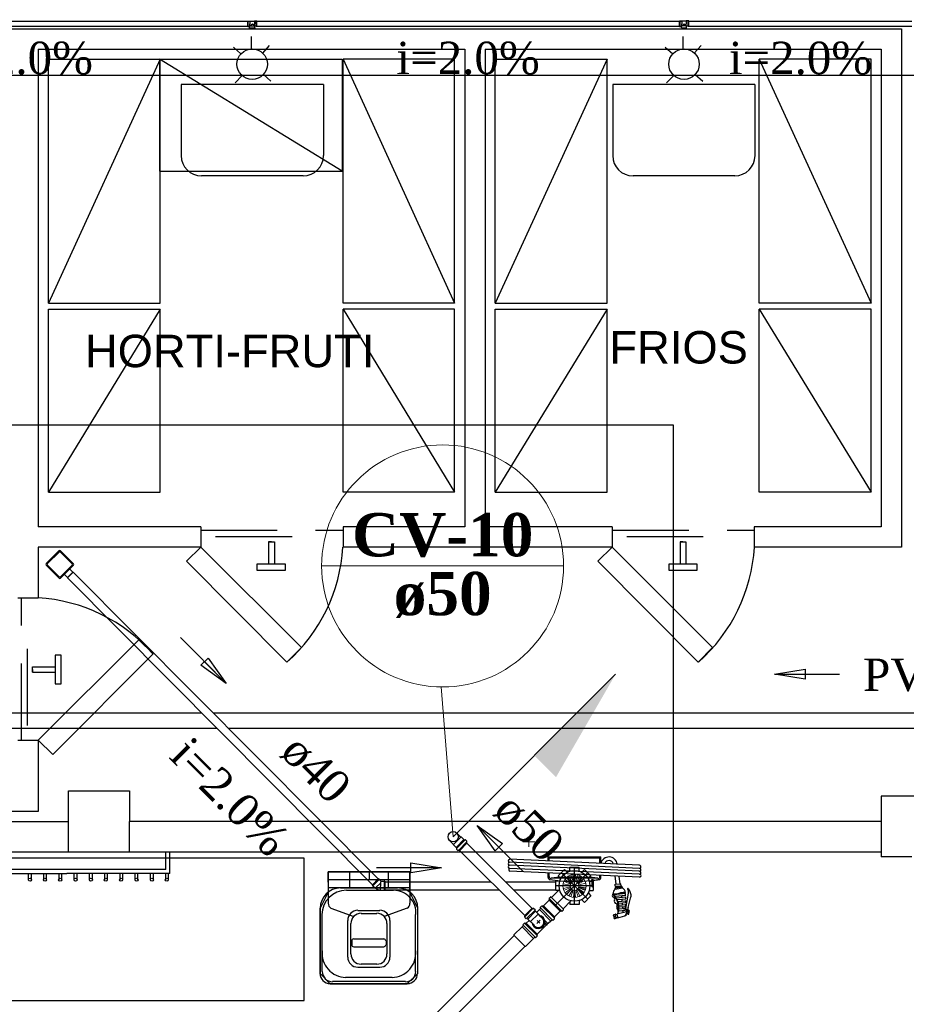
# Model space of a CAD drawing. Header units: millimetres. Extents: x 335 to 739279, y -1 to 84.
# Tile 13 of 244: x 358.83 to 364.62, y 21.18 to 27.61. Entities that reach past the tile are written whole.
import ezdxf

# ---------------------------------------------------------------- set-up
doc = ezdxf.new("R2010")
doc.units = ezdxf.units.MM
doc.header["$MEASUREMENT"] = 0
doc.linetypes.add('DASHDOT', pattern=[25.4, 12.7, -6.35, 0, -6.35])
doc.linetypes.add('Dashed', pattern=[0.75, 0.5, -0.25])
for name, color, linetype, lineweight in [('CV-Colunas', 7, 'Continuous', 20), ('CV-Indicação coluna', 5, 'Continuous', 20), ('CV-Sentido tubo', 7, 'Continuous', 20), ('CV-Seção tubo', 1, 'Continuous', 30), ('CV-Textos coluna', 7, 'Continuous', 20), ('CV-Textos tubo', 7, 'Continuous', 20), ('Nível 1', 7, 'Continuous', 5), ('Simbolos', 1, 'Continuous', 30), ('SIMBOLOS INT', 8, 'Continuous', 5), ('Simbolos_int', 1, 'Continuous', 30), ('TQ-Sentido tubo', 7, 'Continuous', 20), ('TQ-Seção tubo', 1, 'Continuous', 30), ('TQ-Textos tubo', 7, 'Continuous', 20)]:
    doc.layers.add(name, color=color, linetype=linetype, lineweight=lineweight)
doc.styles.add('Arial', font='arial.ttf')
doc.styles.add('TimesNewRoman', font='times.ttf')
doc.styles.add('TimesNewRomanN', font='timesbd.ttf')
doc.dimstyles.get("Standard").update_dxf_attribs({"dimtxt": 0.18, "dimasz": 0.18, "dimexe": 0.18, "dimexo": 0.0625, "dimgap": 0.09, "dimtad": 0, "dimtih": 1, "dimtoh": 1, "dimdec": 4, "dimzin": 0, "dimdsep": 46, "dimtxsty": 'Standard', "dimcen": 0.09, "dimadec": 0, "dimazin": 0, "dimtfac": 1, "dimtdec": 4, "dimtofl": 0, "dimtmove": 0, "dimatfit": 3, "dimfxl": 0, "dimtolj": 1, "dimtzin": 0, "dimarcsym": 0})

msp = doc.modelspace()

# ---------------------------------------------------------------- hatches: boundary and pattern name
at = {"linetype": 'Continuous'}
msp.add_hatch(color=8, dxfattribs=at).paths.add_polyline_path([(362.7938, 21.8159), (362.7698, 21.8209), (362.7698, 21.8209), (362.7938, 21.8159), (362.7938, 21.8159)])
at = {"layer": 'CV-Colunas', "linetype": 'Continuous'}
msp.add_hatch(color=256, dxfattribs=at).paths.add_polyline_path([(362.1937, 22.8087), (362.3351, 22.6673), (362.7241, 23.3391), (362.1937, 22.8087)])

# ---------------------------------------------------------------- linework, layer by layer
at = {"color": 7}
for p, q in [((352.8038, 27.5519), (364.5908, 27.5519)), ((364.5908, 27.5519), (364.5908, 24.1689)), ((360.3458, 27.4199), (360.3458, 27.5009)), ((360.4618, 27.4429), (360.4178, 27.3929)), ((363.1658, 27.4199), (363.1658, 27.5009)), ((363.2828, 27.4429), (363.2378, 27.3929)), ((358.9538, 27.4189), (361.7398, 27.4189)), ((358.9538, 27.4189), (358.9538, 24.3009)), ((360.2288, 27.4319), (360.2768, 27.3879)), ((361.7398, 27.4189), (361.7398, 24.3009)), ((361.8728, 27.4189), (364.4578, 27.4189)), ((361.8728, 27.4189), (361.8728, 24.3009)), ((363.0488, 27.4319), (363.0968, 27.3879)), ((364.4578, 27.4189), (364.4578, 24.3009)), ((360.4238, 27.2539), (360.4728, 27.2089)), ((363.2428, 27.2539), (363.2938, 27.2089)), ((360.2848, 27.2459), (360.2388, 27.1979)), ((363.1038, 27.2459), (363.0568, 27.1979)), ((360.0148, 24.3009), (358.9538, 24.3009)), ((360.0148, 24.3009), (360.0148, 24.1689)), ((361.7398, 24.3009), (360.9438, 24.3009)), ((360.9438, 24.3009), (360.9438, 24.1689)), ((362.7018, 24.3009), (361.8728, 24.3009)), ((362.7018, 24.3009), (362.7018, 24.1689)), ((364.4578, 24.3009), (363.6298, 24.3009)), ((363.6298, 24.3009), (363.6298, 24.1689)), ((360.0148, 24.1689), (358.9538, 24.1689)), ((358.9538, 24.1689), (358.9538, 23.8369)), ((360.4568, 24.2039), (360.4568, 24.0569)), ((360.4768, 24.2039), (360.4568, 24.2039)), ((360.4568, 24.2039), (360.4968, 24.2039)), ((360.4968, 24.2039), (360.4968, 24.0569)), ((362.7018, 24.1689), (360.9438, 24.1689)), ((363.1448, 24.2039), (363.1448, 24.0569)), ((363.1628, 24.2039), (363.1448, 24.2039)), ((363.1448, 24.2039), (363.1828, 24.2039)), ((363.1828, 24.2039), (363.1828, 24.0569)), ((364.5908, 24.1689), (363.6298, 24.1689)), ((358.8208, 23.8369), (358.9538, 23.8369)), ((358.9168, 23.3879), (359.0648, 23.3879)), ((358.9168, 23.3519), (358.9168, 23.3879)), ((358.9168, 23.3699), (358.9168, 23.3519)), ((358.9168, 23.3519), (359.0648, 23.3519)), ((358.8208, 22.9079), (358.9538, 22.9079)), ((358.9538, 22.9079), (358.9538, 22.4439)), ((359.1518, 22.1789), (359.1518, 22.5769)), ((359.1518, 22.5769), (359.5498, 22.5769)), ((359.5498, 22.5769), (359.5498, 22.3779)), ((364.8558, 22.5439), (364.4578, 22.5439)), ((364.4578, 22.5439), (364.4578, 22.3779)), ((358.9538, 22.4439), (352.8038, 22.4439)), ((352.7388, 22.3779), (359.1518, 22.3779)), ((364.4578, 22.3779), (359.5498, 22.3779)), ((359.5498, 22.1789), (359.5498, 22.3779)), ((364.4578, 22.3779), (364.4578, 22.1459)), ((354.6988, 22.1789), (364.4578, 22.1789)), ((359.7868, 22.0639), (359.7868, 22.1789)), ((359.8128, 22.0379), (359.8128, 22.1789)), ((364.6588, 22.1459), (364.4578, 22.1459)), ((359.7868, 22.0639), (358.5138, 22.0639)), ((360.8468, 22.0499), (361.3798, 22.0499)), ((360.8468, 21.9819), (360.8468, 22.0499)), ((360.8468, 22.0499), (360.9868, 22.0499)), ((360.9868, 22.0499), (360.9868, 21.9439)), ((361.1138, 22.0499), (361.1138, 21.9959)), ((361.3798, 22.0499), (361.2398, 22.0499)), ((361.2398, 22.0499), (361.2398, 21.9439)), ((361.3798, 22.0499), (361.3798, 21.9159)), ((361.3798, 22.0499), (361.3798, 21.8909)), ((358.4868, 22.0379), (359.1408, 22.0379)), ((358.8888, 22.0379), (358.8888, 21.9979)), ((358.9098, 21.9979), (358.9098, 22.0379)), ((358.9888, 22.0379), (358.9888, 21.9979)), ((359.0078, 21.9979), (359.0078, 22.0379)), ((359.0878, 22.0379), (359.0878, 21.9979)), ((359.1078, 21.9979), (359.1078, 22.0379)), ((359.8128, 22.0379), (359.1408, 22.0379)), ((359.1868, 22.0379), (359.1868, 21.9979)), ((359.2068, 21.9979), (359.2068, 22.0379)), ((359.2868, 22.0379), (359.2868, 21.9979)), ((359.3078, 21.9979), (359.3078, 22.0379)), ((359.3868, 22.0379), (359.3868, 21.9979)), ((359.4058, 21.9979), (359.4058, 22.0379)), ((359.4858, 22.0379), (359.4858, 21.9979)), ((359.5058, 21.9979), (359.5058, 22.0379)), ((359.5848, 22.0379), (359.5848, 21.9979)), ((359.6048, 21.9979), (359.6048, 22.0379)), ((359.6848, 22.0379), (359.6848, 21.9979)), ((359.7058, 21.9979), (359.7058, 22.0379)), ((359.7848, 22.0379), (359.7848, 21.9979)), ((359.8038, 21.9979), (359.8038, 22.0379)), ((361.3798, 21.9959), (360.8468, 21.9959)), ((360.8468, 21.9819), (360.8468, 21.9159)), ((361.3798, 21.9439), (360.8468, 21.9439)), ((360.8468, 21.9159), (360.8468, 21.8439)), ((360.9278, 21.9439), (361.2998, 21.9439)), ((360.9658, 21.9289), (361.2728, 21.9289)), ((361.3798, 21.8909), (361.3798, 21.8439)), ((360.7948, 21.3859), (360.7948, 21.8109)), ((360.8638, 21.8119), (361.0138, 21.7579)), ((361.0408, 21.7959), (361.1838, 21.7959)), ((361.3628, 21.8119), (361.2128, 21.7579)), ((361.4318, 21.3859), (361.4318, 21.8109)), ((360.8068, 21.3979), (360.8068, 21.7699)), ((360.9748, 21.4929), (360.9748, 21.7319)), ((361.0618, 21.7779), (361.1648, 21.7779)), ((361.2518, 21.4929), (361.2518, 21.7319)), ((361.4168, 21.3979), (361.4168, 21.7699)), ((360.9948, 21.5129), (360.9948, 21.7119)), ((361.2318, 21.5129), (361.2318, 21.7119)), ((361.0018, 21.5979), (361.0018, 21.5729)), ((361.2098, 21.6099), (361.0138, 21.6099)), ((361.2248, 21.5979), (361.2248, 21.5729)), ((361.2098, 21.5579), (361.0138, 21.5579)), ((361.1138, 21.4249), (361.0408, 21.4249)), ((361.1138, 21.4459), (361.0618, 21.4459)), ((361.1648, 21.4459), (361.1138, 21.4459)), ((361.1838, 21.4249), (361.1138, 21.4249)), ((361.1138, 21.3599), (360.9608, 21.3599)), ((361.2638, 21.3599), (361.1138, 21.3599)), ((361.1138, 21.3189), (360.8598, 21.3189)), ((361.1138, 21.3339), (360.8748, 21.3339)), ((361.3528, 21.3339), (361.1138, 21.3339)), ((361.3638, 21.3189), (361.1138, 21.3189))]:
    msp.add_line(p, q, dxfattribs=at)
at = {"color": 7, "linetype": 'Continuous'}
for p, q in [((360.8158, 27.1879), (359.8878, 27.1879)), ((359.8878, 27.1879), (359.8878, 26.7239)), ((360.8158, 27.1879), (360.8158, 26.7239)), ((363.6338, 27.1879), (362.7058, 27.1879)), ((362.7058, 27.1879), (362.7058, 26.7239)), ((363.6338, 27.1879), (363.6338, 26.7239)), ((360.6838, 26.5909), (360.0198, 26.5909)), ((363.5018, 26.5909), (362.8378, 26.5909))]:
    msp.add_line(p, q, dxfattribs=at)
at = {"color": 7, "linetype": 'Dashed'}
for p, q in [((360.0148, 24.2789), (360.9438, 24.2789)), ((360.1108, 24.2369), (360.8478, 24.2369)), ((362.7018, 24.2789), (363.6298, 24.2789)), ((362.7968, 24.2369), (363.5338, 24.2369)), ((358.8438, 22.9079), (358.8438, 23.8369)), ((358.8838, 23.0049), (358.8838, 23.7419))]:
    msp.add_line(p, q, dxfattribs=at)
at = {"color": 8}
for p, q in [((362.8798, 22.0919), (362.0318, 22.1309)), ((362.8798, 22.0719), (362.0318, 22.1119)), ((362.2828, 22.1189), (362.2828, 22.1469)), ((362.2828, 22.1469), (362.6268, 22.1469)), ((362.2908, 22.1189), (362.2908, 22.1399)), ((362.2908, 22.1399), (362.6208, 22.1399)), ((362.6208, 22.1029), (362.6208, 22.1399)), ((362.6268, 22.1029), (362.6268, 22.1469)), ((362.8798, 22.0539), (362.0318, 22.0919)), ((362.8798, 22.0339), (362.0318, 22.0719)), ((362.8798, 22.0139), (362.0318, 22.0539)), ((362.2828, 22.0119), (362.2828, 22.0399)), ((362.2908, 22.0189), (362.2908, 22.0399)), ((362.6088, 22.0069), (362.3028, 22.0069)), ((362.6088, 22.0069), (362.3028, 22.0069)), ((362.5688, 21.9999), (362.5778, 21.9999)), ((362.5688, 21.9919), (362.5688, 21.9999)), ((362.5708, 21.9639), (362.5708, 21.9999)), ((362.5768, 21.9639), (362.5768, 21.9999)), ((362.6208, 22.0189), (362.6208, 22.0269)), ((362.6268, 22.0119), (362.6268, 22.0269)), ((362.7268, 21.9689), (362.7208, 22.0219)), ((362.7538, 21.9709), (362.7468, 22.0189)), ((362.7208, 21.9689), (362.7578, 21.9709)), ((362.7218, 21.9559), (362.7208, 21.9689)), ((362.7208, 21.9439), (362.7688, 21.9509)), ((362.7218, 21.9369), (362.7208, 21.9439)), ((362.7218, 21.9559), (362.7598, 21.9559)), ((362.7218, 21.9369), (362.7688, 21.9439)), ((362.7258, 21.9489), (362.7618, 21.9549)), ((362.7258, 21.9479), (362.7638, 21.9529)), ((362.7258, 21.9479), (362.7618, 21.9529)), ((362.7258, 21.9439), (362.7638, 21.9509)), ((362.7258, 21.9449), (362.7638, 21.9509)), ((362.7258, 21.9439), (362.7258, 21.9489)), ((362.7368, 21.9389), (362.7338, 21.9449)), ((362.7538, 21.9429), (362.7528, 21.9479)), ((362.7598, 21.9559), (362.7578, 21.9709)), ((362.7638, 21.9489), (362.7618, 21.9549)), ((362.7688, 21.9439), (362.7688, 21.9509)), ((362.7108, 21.9009), (362.7888, 21.9109)), ((362.7218, 21.8909), (362.7898, 21.8969)), ((362.7288, 21.8799), (362.7898, 21.8849)), ((362.7368, 21.8679), (362.7918, 21.8729)), ((362.7418, 21.8549), (362.7918, 21.8599)), ((362.7638, 21.9069), (362.7638, 21.9109)), ((362.7648, 21.8839), (362.7638, 21.8949)), ((362.7678, 21.8589), (362.7678, 21.8709)), ((362.7918, 21.8089), (362.8078, 21.9109)), ((362.8058, 21.8159), (362.8238, 21.8849)), ((362.7418, 21.7779), (362.7888, 21.7889)), ((362.7448, 21.8439), (362.7918, 21.8479)), ((362.7468, 21.8319), (362.7898, 21.8359)), ((362.7468, 21.8069), (362.7888, 21.8109)), ((362.7468, 21.7949), (362.7858, 21.7989)), ((362.7488, 21.8199), (362.7898, 21.8229)), ((362.7698, 21.8329), (362.7688, 21.8469)), ((362.7728, 21.8089), (362.7698, 21.8209)), ((362.7938, 21.8159), (362.7698, 21.8209)), ((362.7938, 21.8159), (362.7698, 21.8209)), ((362.7778, 21.7989), (362.7738, 21.7959)), ((362.7738, 21.7849), (362.7738, 21.7989)), ((362.7938, 21.8039), (362.7858, 21.8009)), ((362.8098, 21.7959), (362.8058, 21.7739)), ((362.8078, 21.7909), (362.8118, 21.7889)), ((362.8078, 21.7889), (362.8118, 21.7889)), ((362.8078, 21.7879), (362.8118, 21.7879)), ((362.8078, 21.7879), (362.8118, 21.7879)), ((362.8098, 21.7959), (362.8128, 21.7959)), ((362.8098, 21.7959), (362.8128, 21.7949)), ((362.8098, 21.7949), (362.8128, 21.7949)), ((362.8098, 21.7949), (362.8128, 21.7929)), ((362.8098, 21.7929), (362.8118, 21.7929)), ((362.8098, 21.7909), (362.8118, 21.7909)), ((362.7098, 21.7649), (362.7148, 21.7479)), ((362.7128, 21.7699), (362.7218, 21.7729)), ((362.7208, 21.7439), (362.7288, 21.7459)), ((362.7218, 21.7689), (362.7328, 21.7699)), ((362.7258, 21.7689), (362.7218, 21.7689)), ((362.7258, 21.7519), (362.7378, 21.7529)), ((362.7258, 21.7519), (362.7308, 21.7519)), ((362.7328, 21.7699), (362.7378, 21.7519)), ((362.7388, 21.7489), (362.7838, 21.7619)), ((362.8058, 21.7829), (362.8098, 21.7809)), ((362.8058, 21.7809), (362.8098, 21.7809)), ((362.8058, 21.7799), (362.8098, 21.7799)), ((362.8058, 21.7799), (362.8098, 21.7779)), ((362.8058, 21.7779), (362.8098, 21.7779)), ((362.8058, 21.7779), (362.8098, 21.7759)), ((362.8058, 21.7759), (362.8098, 21.7739)), ((362.8058, 21.7739), (362.8098, 21.7739)), ((362.8078, 21.7849), (362.8118, 21.7849)), ((362.8078, 21.7849), (362.8098, 21.7839)), ((362.8078, 21.7839), (362.8098, 21.7839)), ((362.8078, 21.7829), (362.8098, 21.7829))]:
    msp.add_line(p, q, dxfattribs=at)
at = {"color": 3}
for points in [[(365.3852, 27.2475), (348.9989, 27.2475), (348.9989, 31.3252), (365.3852, 31.3252)], [(363.1002, 19.094), (349.3046, 19.094), (349.3046, 24.9658), (363.1002, 24.9658)]]:
    msp.add_lwpolyline(points, close=True, dxfattribs=at)
at = {"color": 7}
for points in [[(359.7498, 27.3529), (359.0208, 25.7609), (359.7498, 25.7609), (359.7498, 27.3529)], [(359.0208, 25.7609), (359.0208, 27.3529), (360.9388, 27.3529)], [(360.9388, 27.3529), (360.9388, 26.6229), (359.7448, 27.3529), (359.7448, 26.6229), (360.9388, 26.6229)], [(361.6718, 25.7609), (361.6718, 27.3529), (360.9438, 27.3529), (361.6718, 25.7609), (360.9438, 25.7609), (360.9438, 27.3529)], [(361.9378, 25.7609), (361.9378, 27.3529), (362.6688, 27.3529), (361.9378, 25.7609), (362.6688, 25.7609), (362.6688, 27.3529)], [(364.3928, 25.7609), (364.3928, 27.3529), (363.6618, 27.3529), (364.3928, 25.7609), (363.6618, 25.7609), (363.6618, 27.3529)], [(359.0208, 24.5269), (359.0208, 25.7209), (359.7498, 25.7209), (359.0208, 24.5269), (359.7498, 24.5269), (359.7498, 25.7209)], [(361.6718, 24.5269), (361.6718, 25.7209), (360.9438, 25.7209), (361.6718, 24.5269), (360.9438, 24.5269), (360.9438, 25.7209)], [(361.9378, 24.5269), (361.9378, 25.7209), (362.6688, 25.7209), (361.9378, 24.5269), (362.6688, 24.5269), (362.6688, 25.7209)], [(364.3928, 24.5269), (364.3928, 25.7209), (363.6618, 25.7209), (364.3928, 24.5269), (363.6618, 24.5269), (363.6618, 25.7209)], [(358.0368, 22.1389), (358.0368, 21.2099), (360.6908, 21.2099), (360.6908, 22.1389), (358.0368, 22.1389)], [(360.8468, 22.0499), (360.8468, 21.9159), (360.7948, 21.8109), (360.7948, 21.8109), (360.7948, 21.3859), (360.8598, 21.3189), (360.8598, 21.3189), (361.3638, 21.3189), (361.4318, 21.3859), (361.4318, 21.3859), (361.4318, 21.8109), (361.3798, 21.9159), (361.3798, 21.9159), (361.3798, 22.0499), (360.8468, 22.0499)]]:
    msp.add_lwpolyline(points, dxfattribs=at)
for points in [[(360.0148, 24.1689), (360.6718, 23.5129), (360.5768, 23.4169), (359.9208, 24.0759), (360.0148, 24.1689)], [(362.7018, 24.1689), (363.3578, 23.5129), (363.2638, 23.4169), (362.6088, 24.0759), (362.7018, 24.1689)], [(360.3818, 24.0569), (360.3818, 24.0179), (360.5678, 24.0179), (360.5678, 24.0569), (360.3818, 24.0569)], [(363.0708, 24.0569), (363.0708, 24.0179), (363.2558, 24.0179), (363.2558, 24.0569), (363.0708, 24.0569)], [(358.9538, 22.9079), (359.6098, 23.5639), (359.7038, 23.4709), (359.0478, 22.8139), (358.9538, 22.9079)], [(359.0648, 23.2769), (359.1028, 23.2769), (359.1028, 23.4629), (359.0648, 23.4629), (359.0648, 23.2769)]]:
    msp.add_lwpolyline(points, close=True, dxfattribs=at)
for centre, radius in [((360.3508, 27.3209), 0.0995), ((363.1708, 27.3209), 0.0995), ((358.8998, 21.9979), 0.00994), ((358.9968, 21.9979), 0.00994), ((359.0968, 21.9979), 0.00994), ((359.1978, 21.9979), 0.00994), ((359.2978, 21.9979), 0.00994), ((359.3948, 21.9979), 0.00994), ((359.4948, 21.9979), 0.00994), ((359.5958, 21.9979), 0.00994), ((359.6958, 21.9979), 0.00994), ((359.7928, 21.9979), 0.00994)]:
    msp.add_circle(centre, radius, dxfattribs=at)
at = {"color": 7, "linetype": 'Continuous'}
for centre, radius, start, end in [((360.0198, 26.7239), 0.1327, 180, 270), ((360.6838, 26.7239), 0.1327, 270, 0), ((362.8378, 26.7239), 0.1327, 180, 270), ((363.5018, 26.7239), 0.1327, 270, 0), ((359.8548, 24.2349), 1.0909, 311.514, 356.514), ((362.5418, 24.2349), 1.0909, 311.514, 356.514), ((358.8858, 22.7489), 1.0909, 41.5137, 86.5137)]:
    msp.add_arc(centre, radius, start, end, dxfattribs=at)
at = {"color": 8}
for centre, radius, start, end in [((362.0218, 22.1149), 0.00265, 27.6512, 90), ((362.0328, 22.1199), 0.00996, 104.643, 257.411), ((362.0328, 22.1019), 0.00996, 104.643, 257.411), ((362.6808, 22.0919), 0.0541, 6.4029, 168.385), ((362.6808, 22.0939), 0.029, 12.7404, 162.048), ((362.0328, 22.0819), 0.00996, 104.643, 257.411), ((362.0358, 22.0619), 0.00996, 104.643, 257.411), ((362.8798, 22.0819), 0.0097, 267.554, 94.5006), ((362.8798, 22.0619), 0.0097, 267.554, 94.5006), ((362.8798, 22.0429), 0.0097, 267.554, 94.5006), ((362.2968, 22.0119), 0.0133, 180, 265.596), ((362.3028, 22.0189), 0.0133, 180, 270), ((362.4558, 23.0649), 1.0779, 261.451, 276.11), ((362.4558, 20.1169), 1.8977, 85.3886, 94.6114), ((362.4558, 20.1169), 1.8977, 85.3886, 94.6114), ((362.4558, 23.0649), 1.0779, 276.499, 278.549), ((362.6088, 22.0189), 0.0133, 270, 0.00002), ((362.6148, 22.0119), 0.0133, 274.404, 0.00002), ((362.8808, 22.0239), 0.0097, 267.554, 94.5006), ((362.5738, 21.9589), 0.00668, 111.332, 68.6681), ((362.7418, 21.9079), 0.0348, 125.311, 185.786), ((362.7468, 21.9109), 0.0409, 3.39014, 56.3968), ((362.7738, 21.9159), 0.0349, 352.001, 36.6971), ((362.8048, 21.9369), 0.00264, 37.4573, 189.438), ((362.7528, 21.8909), 0.0723, 354.796, 40.3751), ((362.7148, 21.8949), 0.0129, 129.626, 243.114), ((362.6108, 21.8109), 0.1324, 345.195, 44.8054), ((362.7228, 22.0029), 0.0979, 259.602, 279.178), ((362.6308, 21.8159), 0.1155, 340.261, 49.7387), ((362.7258, 22.0019), 0.0979, 259.602, 279.178), ((362.7058, 21.8709), 0.0123, 327.791, 73.1938), ((362.7308, 21.8569), 0.0161, 151.435, 255.543), ((362.7738, 21.8119), 0.1007, 96.4216, 110.118), ((362.7738, 21.8089), 0.1007, 96.4216, 110.118), ((362.7808, 21.8369), 0.0766, 85.771, 104.371), ((362.7808, 21.8359), 0.0766, 86.0302, 104.371), ((362.4468, 21.8589), 0.3445, 6.53816, 8.56401), ((362.4468, 21.8589), 0.3445, 2.48819, 4.51373), ((362.4468, 21.8589), 0.3445, 358.424, 0.459), ((362.7218, 21.8309), 0.0128, 332.671, 70.7488), ((362.7498, 21.8149), 0.0189, 152.244, 228.535), ((362.6938, 21.7829), 0.048, 354.126, 22.2332), ((362.4468, 21.8589), 0.3445, 350.165, 352.253), ((362.7898, 21.7829), 0.00738, 333.533, 103.698), ((362.4468, 21.8589), 0.3445, 354.323, 356.379), ((362.8008, 21.8069), 0.00764, 170.923, 224.419), ((362.7778, 21.7849), 0.0231, 350.454, 44.4191), ((362.8168, 21.8089), 0.0138, 147.813, 198.104), ((362.7778, 21.7909), 0.0303, 340.731, 28.0294), ((362.8928, 21.7689), 0.0843, 160.829, 177.121), ((362.7548, 21.7959), 0.0591, 337.307, 0.6432), ((362.8118, 21.7949), 0.00218, 30.5813, 145.776), ((362.7128, 21.7649), 0.00459, 105, 195), ((362.7178, 21.7479), 0.00459, 195, 285), ((362.7488, 21.7649), 0.0276, 165.106, 224.894), ((362.7488, 21.7649), 0.0276, 165.106, 175.594), ((362.7178, 21.7649), 0.00923, 31.7048, 66.6693), ((362.7178, 21.7649), 0.00923, 31.7049, 66.6693), ((362.7488, 21.7649), 0.0276, 214.406, 224.894), ((362.7218, 21.7519), 0.00923, 323.331, 358.295), ((362.7218, 21.7519), 0.00923, 323.331, 358.295), ((362.7168, 21.7989), 0.0323, 299.326, 319.216), ((362.7388, 21.7519), 0.00183, 195, 285), ((362.7808, 21.7699), 0.00917, 285, 343.575), ((362.7898, 21.7649), 0.00141, 176.985, 337.759), ((362.8558, 21.7369), 0.0723, 140.066, 157.173), ((362.8288, 21.7569), 0.0407, 142.953, 163.575), ((362.8378, 21.7409), 0.0519, 128.65, 153.06), ((362.8078, 21.7739), 0.00199, 200.067, 336.29)]:
    msp.add_arc(centre, radius, start, end, dxfattribs=at)
at = {"color": 7}
for centre, radius, start, end in [((360.9278, 21.8109), 0.1327, 90, 180), ((360.9658, 21.7699), 0.1592, 90, 180), ((361.2718, 21.7809), 0.1484, 355.8, 89.2213), ((361.2998, 21.8109), 0.1327, 0, 90), ((360.8868, 21.8439), 0.0398, 180, 234.683), ((361.0408, 21.7319), 0.0663, 90, 180), ((361.1838, 21.7319), 0.0663, 0, 90), ((361.3408, 21.8439), 0.0398, 305.317, 0), ((361.0618, 21.7119), 0.0663, 90, 180), ((361.1648, 21.7119), 0.0663, 0, 90), ((361.0138, 21.5979), 0.0133, 90, 180), ((361.2098, 21.5979), 0.0133, 0, 90), ((360.9648, 21.5179), 0.1575, 174.524, 268.961), ((361.0138, 21.5729), 0.0133, 180, 270), ((361.2098, 21.5729), 0.0133, 270, 0), ((361.2618, 21.5179), 0.1575, 271.039, 5.47552), ((361.0408, 21.4929), 0.0663, 180, 270), ((361.0618, 21.5129), 0.0663, 180, 270), ((361.1648, 21.5129), 0.0663, 270, 0), ((361.1838, 21.4929), 0.0663, 270, 0), ((360.8598, 21.3859), 0.0663, 180, 270), ((360.8748, 21.3979), 0.0663, 180, 270), ((361.3528, 21.3979), 0.0663, 270, 0), ((361.3638, 21.3859), 0.0663, 270, 0)]:
    msp.add_arc(centre, radius, start, end, dxfattribs=at)
at = {"layer": 'CV-Colunas', "linetype": 'Continuous'}
msp.add_line((361.6634, 22.2784), (362.7241, 23.3391), dxfattribs=at)
at = {"layer": 'CV-Indicação coluna'}
for p, q in [((360.8044, 24.0456), (362.3844, 24.0456)), ((361.6634, 22.2784), (361.5855, 23.2556))]:
    msp.add_line(p, q, dxfattribs=at)
msp.add_circle((361.5944, 24.0456), 0.79, dxfattribs=at)
at = {"layer": 'CV-Seção tubo'}
for p, q in [((362.1779, 21.811), (361.7527, 22.2362)), ((362.1308, 21.7639), (361.7056, 22.1891))]:
    msp.add_line(p, q, dxfattribs=at)
at = {"layer": 'Nível 1'}
for p, q in [((362.4296, 21.9694), (362.3865, 21.9885)), ((362.4311, 21.9737), (362.3936, 21.9998)), ((362.4367, 21.9793), (362.4056, 22.0133)), ((362.4395, 21.9822), (362.4155, 22.0218)), ((362.4466, 21.985), (362.4325, 22.0288)), ((362.4509, 21.9864), (362.4445, 22.0324)), ((362.4586, 21.9871), (362.4629, 22.0324)), ((362.4636, 21.985), (362.4763, 22.0303)), ((362.4699, 21.9829), (362.4933, 22.0232)), ((362.4742, 21.98), (362.5032, 22.0161)), ((362.4791, 21.9751), (362.5166, 22.0027)), ((362.482, 21.9709), (362.523, 21.9921)), ((362.4261, 21.9574), (362.3801, 21.9581)), ((362.4268, 21.9624), (362.3816, 21.9709)), ((362.4275, 21.9503), (362.383, 21.9397)), ((362.4289, 21.9461), (362.3865, 21.9277)), ((362.4325, 21.9397), (362.3957, 21.9115)), ((362.436, 21.9362), (362.4042, 21.9016)), ((362.4417, 21.932), (362.419, 21.891)), ((362.4466, 21.9298), (362.4311, 21.886)), ((362.4537, 21.9284), (362.4487, 21.8825)), ((362.4579, 21.9284), (362.4622, 21.8818)), ((362.465, 21.9298), (362.4798, 21.8853)), ((362.4699, 21.932), (362.4912, 21.891)), ((362.4756, 21.9362), (362.5067, 21.9023)), ((362.4791, 21.9397), (362.5152, 21.9107)), ((362.4798, 21.9404), (362.518, 21.915)), ((362.4827, 21.9461), (362.5244, 21.927)), ((362.4834, 21.9468), (362.5265, 21.9305)), ((362.4841, 21.9645), (362.5293, 21.9744)), ((362.4841, 21.9518), (362.53, 21.944)), ((362.4841, 21.9503), (362.5293, 21.939)), ((362.4848, 21.9595), (362.5308, 21.9617)), ((362.4855, 21.9574), (362.5308, 21.9574))]:
    msp.add_line(p, q, dxfattribs=at)
for radius in [0.0756, 0.0293]:
    msp.add_circle((362.4558, 21.9574), radius, dxfattribs=at)
at = {"layer": 'Simbolos'}
for p, q in [((360.3218, 27.5659), (360.3218, 27.6019)), ((360.3218, 27.6019), (360.3248, 27.6019)), ((360.3248, 27.6019), (360.3358, 27.6019)), ((360.3338, 27.5679), (360.3518, 27.5839)), ((360.3358, 27.6019), (360.3378, 27.5999)), ((360.3648, 27.5999), (360.3378, 27.5999)), ((360.3678, 27.5679), (360.3518, 27.5839)), ((360.3658, 27.6019), (360.3648, 27.5999)), ((360.3778, 27.6019), (360.3658, 27.6019)), ((360.3818, 27.6019), (360.3778, 27.6019)), ((360.3818, 27.5659), (360.3818, 27.6019)), ((363.1418, 27.5668), (363.1418, 27.6028)), ((363.1418, 27.6028), (363.1448, 27.6028)), ((363.1448, 27.6028), (363.1558, 27.6028)), ((363.1538, 27.5688), (363.1718, 27.5848)), ((363.1558, 27.6028), (363.1578, 27.6008)), ((363.1848, 27.6008), (363.1578, 27.6008)), ((363.1878, 27.5688), (363.1718, 27.5848)), ((363.1858, 27.6028), (363.1848, 27.6008)), ((363.1978, 27.6028), (363.1858, 27.6028)), ((363.2018, 27.6028), (363.1978, 27.6028)), ((363.2018, 27.5668), (363.2018, 27.6028)), ((360.3218, 27.5659), (360.3248, 27.5659)), ((360.3248, 27.5679), (360.3318, 27.5679)), ((360.3248, 27.5659), (360.3248, 27.5679)), ((360.3338, 27.5579), (360.3338, 27.5659)), ((360.3338, 27.5559), (360.3338, 27.5579)), ((360.3338, 27.5559), (360.3698, 27.5559)), ((360.3678, 27.5579), (360.3678, 27.5659)), ((360.3698, 27.5579), (360.3678, 27.5579)), ((360.3778, 27.5679), (360.3698, 27.5679)), ((360.3698, 27.5559), (360.3698, 27.5579)), ((360.3778, 27.5659), (360.3778, 27.5679)), ((360.3818, 27.5659), (360.3778, 27.5659)), ((363.1418, 27.5668), (363.1448, 27.5668)), ((363.1448, 27.5688), (363.1518, 27.5688)), ((363.1448, 27.5668), (363.1448, 27.5688)), ((363.1538, 27.5588), (363.1538, 27.5668)), ((363.1538, 27.5568), (363.1538, 27.5588)), ((363.1538, 27.5568), (363.1898, 27.5568)), ((363.1878, 27.5588), (363.1878, 27.5668)), ((363.1898, 27.5588), (363.1878, 27.5588)), ((363.1978, 27.5688), (363.1898, 27.5688)), ((363.1898, 27.5568), (363.1898, 27.5588)), ((363.1978, 27.5668), (363.1978, 27.5688)), ((363.2018, 27.5668), (363.1978, 27.5668)), ((359.0047, 24.0606), (359.0898, 24.1453)), ((359.1843, 24.0601), (359.0997, 24.1452)), ((359.0893, 23.9656), (359.0047, 24.0507)), ((359.0992, 23.9656), (359.1843, 24.0502)), ((359.1437, 23.9705), (359.124, 23.9903)), ((359.1466, 23.9704), (359.1792, 24.0029)), ((359.1792, 24.0057), (359.1595, 24.0256)), ((361.7143, 22.2756), (361.6874, 22.3025)), ((362.3483, 22.0225), (362.3907, 22.0649)), ((362.3483, 22.0225), (362.3907, 22.0649)), ((362.4077, 22.0479), (362.3907, 22.0649)), ((362.4077, 22.0479), (362.3907, 22.0649)), ((362.4261, 22.079), (362.4855, 22.079)), ((362.4261, 22.079), (362.4855, 22.079)), ((362.4261, 22.055), (362.4261, 22.079)), ((362.4261, 22.055), (362.4261, 22.079)), ((362.4855, 22.055), (362.4855, 22.079)), ((362.4855, 22.055), (362.4855, 22.079)), ((362.5039, 22.0479), (362.5209, 22.0649)), ((362.5039, 22.0479), (362.5209, 22.0649)), ((362.5209, 22.0649), (362.5633, 22.0225)), ((362.5209, 22.0649), (362.5633, 22.0225)), ((361.1765, 22.0048), (361.134, 21.9625)), ((361.1765, 22.0048), (361.1807, 22.0005)), ((361.1807, 22.0005), (361.1807, 21.9991)), ((361.1807, 21.9991), (361.1934, 21.9864)), ((361.2118, 21.9863), (361.1934, 21.9864)), ((361.2132, 21.9877), (361.2118, 21.9863)), ((361.2175, 21.9877), (361.2132, 21.9877)), ((361.2175, 21.9877), (361.2173, 21.9269)), ((362.3342, 21.9277), (362.3342, 21.9871)), ((362.3582, 21.9871), (362.3342, 21.9871)), ((362.3653, 22.0055), (362.3483, 22.0225)), ((362.3653, 22.0055), (362.3483, 22.0225)), ((362.5463, 22.0055), (362.5633, 22.0225)), ((362.5463, 22.0055), (362.5633, 22.0225)), ((362.5534, 21.9871), (362.5774, 21.9871)), ((362.5534, 21.9871), (362.5774, 21.9871)), ((362.5774, 21.9871), (362.5774, 21.9277)), ((362.5774, 21.9871), (362.5774, 21.9277)), ((361.134, 21.9625), (361.1382, 21.9582)), ((361.1382, 21.9582), (361.1396, 21.9582)), ((361.1396, 21.9582), (361.1537, 21.9441)), ((361.1537, 21.9441), (361.1565, 21.944)), ((361.1919, 21.9284), (361.1897, 21.9305)), ((361.2117, 21.9283), (361.1919, 21.9284)), ((361.2131, 21.9269), (361.2117, 21.9283)), ((361.2173, 21.9269), (361.2131, 21.9269)), ((362.3066, 21.8832), (362.3575, 21.9341)), ((362.3504, 21.927), (362.3342, 21.9277)), ((362.5534, 21.9277), (362.5774, 21.9277)), ((362.5534, 21.9277), (362.5774, 21.9277)), ((362.2889, 21.8655), (362.2932, 21.8697)), ((362.3639, 21.7905), (362.2889, 21.8655)), ((362.291, 21.8761), (362.3002, 21.8853)), ((362.291, 21.8747), (362.2932, 21.8726)), ((362.3017, 21.8853), (362.3045, 21.8839)), ((362.3816, 21.8082), (362.4325, 21.8591)), ((362.4254, 21.8521), (362.4261, 21.8358)), ((362.4855, 21.8598), (362.4855, 21.8358)), ((362.5039, 21.8669), (362.5209, 21.8499)), ((362.5633, 21.8924), (362.5209, 21.8499)), ((362.5463, 21.9093), (362.5633, 21.8924)), ((362.1798, 21.8129), (362.1289, 21.762)), ((362.1798, 21.8129), (362.1833, 21.8094)), ((362.189, 21.8108), (362.1854, 21.8087)), ((362.1904, 21.8108), (362.1989, 21.8023)), ((362.1989, 21.8009), (362.1968, 21.7988)), ((362.1968, 21.796), (362.201, 21.7917)), ((362.201, 21.7917), (362.2173, 21.7755)), ((362.2265, 21.803), (362.2095, 21.7861)), ((362.2095, 21.7861), (362.2095, 21.7832)), ((362.2342, 21.8108), (362.2265, 21.803)), ((362.2406, 21.8257), (362.2321, 21.8172)), ((362.2349, 21.8129), (362.2321, 21.8158)), ((362.2456, 21.8235), (362.242, 21.8257)), ((362.2519, 21.8285), (362.2477, 21.8242)), ((362.3269, 21.7535), (362.2519, 21.8285)), ((362.3639, 21.7905), (362.3681, 21.7948)), ((362.3731, 21.7927), (362.3709, 21.7948)), ((362.3745, 21.7927), (362.3837, 21.8019)), ((362.3837, 21.8033), (362.3823, 21.8061)), ((362.4855, 21.8358), (362.4261, 21.8358)), ((362.1289, 21.762), (362.1324, 21.7585)), ((362.131, 21.7528), (362.1331, 21.7564)), ((362.131, 21.7514), (362.1395, 21.7429)), ((362.1409, 21.7429), (362.143, 21.745)), ((362.1593, 21.7316), (362.1409, 21.7132)), ((362.1458, 21.745), (362.1501, 21.7408)), ((362.1501, 21.7408), (362.1664, 21.7245)), ((362.1664, 21.7245), (362.1692, 21.7245)), ((362.1692, 21.7245), (362.1862, 21.7076)), ((362.2173, 21.7755), (362.2173, 21.7726)), ((362.2173, 21.7726), (362.2342, 21.7557)), ((362.3014, 21.7281), (362.2844, 21.7111)), ((362.3092, 21.7359), (362.3014, 21.7281)), ((362.3113, 21.7366), (362.3141, 21.7337)), ((362.324, 21.7422), (362.3156, 21.7337)), ((362.3219, 21.7472), (362.324, 21.7436)), ((362.3269, 21.7535), (362.3226, 21.7493)), ((362.1133, 21.6899), (362.0603, 21.6369)), ((362.1218, 21.6984), (362.1133, 21.6899)), ((362.1211, 21.7005), (362.119, 21.7026)), ((362.1275, 21.7125), (362.1197, 21.7047)), ((362.1331, 21.7111), (362.1296, 21.7132)), ((362.1388, 21.7153), (362.1345, 21.7111)), ((362.1388, 21.7153), (362.2137, 21.6404)), ((362.271, 21.7019), (362.2116, 21.6425)), ((362.2717, 21.7012), (362.2738, 21.7005)), ((362.2767, 21.7033), (362.2738, 21.7005)), ((362.2809, 21.7118), (362.2745, 21.7054)), ((362.2752, 21.7047), (362.2767, 21.7033)), ((362.2844, 21.7111), (362.2809, 21.7118)), ((362.0603, 21.6369), (362.0603, 21.6354)), ((362.0603, 21.6354), (362.1338, 21.5619)), ((362.1883, 21.6149), (362.1352, 21.5619)), ((362.1968, 21.6234), (362.1883, 21.6149)), ((362.1989, 21.6227), (362.201, 21.6206)), ((362.2109, 21.6291), (362.2031, 21.6213)), ((362.2137, 21.6404), (362.2095, 21.6362)), ((362.2095, 21.6347), (362.2116, 21.6312)), ((362.1352, 21.5619), (362.1338, 21.5619))]:
    msp.add_line(p, q, dxfattribs=at)
at = {"layer": 'Simbolos', "color": 1}
for p, q in [((361.6662, 22.2275), (361.6394, 22.2544)), ((361.7546, 22.2381), (361.7037, 22.1872)), ((361.7171, 22.2756), (361.7143, 22.2756)), ((361.7334, 22.2593), (361.7171, 22.2756)), ((361.7376, 22.2551), (361.7334, 22.2593)), ((361.7426, 22.2572), (361.7405, 22.2551)), ((361.7525, 22.2487), (361.744, 22.2572)), ((361.7525, 22.2473), (361.7504, 22.2438)), ((361.7546, 22.2381), (361.7511, 22.2416)), ((361.6662, 22.2247), (361.6662, 22.2275)), ((361.6825, 22.2084), (361.6662, 22.2247)), ((361.6867, 22.2042), (361.6825, 22.2084)), ((361.6846, 22.1992), (361.6867, 22.2013)), ((361.6931, 22.1893), (361.6846, 22.1978)), ((361.6945, 22.1893), (361.698, 22.1914)), ((361.7037, 22.1872), (361.7002, 22.1907))]:
    msp.add_line(p, q, dxfattribs=at)
at = {"layer": 'Simbolos'}
for centre, radius in [((361.6634, 22.2784), 0.0338), ((362.4558, 21.9574), 0.1007)]:
    msp.add_circle(centre, radius, dxfattribs=at)
for centre, radius, start, end in [((360.3318, 27.5659), 0.00157, 0, 90), ((360.3698, 27.5659), 0.00157, 90, 180), ((363.1518, 27.5668), 0.00157, 0, 90), ((363.1898, 27.5668), 0.00157, 90, 180), ((359.0947, 24.1403), 0.00667, 44.847, 134.847), ((359.0096, 24.0557), 0.00667, 134.847, 224.847), ((359.1793, 24.0552), 0.00667, 314.847, 44.847), ((359.1778, 24.0043), 0.002, 314.847, 44.847), ((359.0943, 23.9706), 0.00667, 224.847, 314.847), ((359.1452, 23.9719), 0.002, 224.847, 314.847), ((362.4091, 22.0493), 0.002, 225, 296.839), ((362.4233, 22.055), 0.002, 288.161, 0.00002), ((362.4883, 22.055), 0.002, 180, 251.839), ((362.5025, 22.0493), 0.002, 243.161, 315), ((362.3639, 22.0041), 0.002, 333.161, 45), ((362.5477, 22.0041), 0.002, 135, 206.839), ((362.5534, 21.9899), 0.002, 198.161, 270), ((361.202, 22.0061), 0.0779, 233.78, 260.914), ((362.3561, 21.9355), 0.002, 315, 12.387), ((362.5534, 21.9249), 0.002, 90, 161.839), ((362.2918, 21.8754), 0.00133, 135, 220), ((362.2918, 21.8712), 0.00133, 315, 40), ((362.3009, 21.8846), 0.00133, 50, 135), ((362.3052, 21.8846), 0.00133, 230, 315), ((362.4339, 21.8577), 0.002, 77.613, 135), ((362.5025, 21.8655), 0.002, 45, 116.839), ((362.5477, 21.9107), 0.002, 153.161, 225), ((362.1847, 21.8108), 0.00133, 225, 300), ((362.1897, 21.8101), 0.00133, 45.0001, 120), ((362.1982, 21.7974), 0.00133, 140, 225), ((362.1982, 21.8016), 0.00133, 320, 45.0001), ((362.2328, 21.8165), 0.00133, 135, 220), ((362.2335, 21.8115), 0.00133, 315, 39.9999), ((362.2413, 21.8249), 0.00133, 60.0002, 135), ((362.247, 21.8249), 0.00133, 240, 315), ((362.3695, 21.7934), 0.00133, 50, 135), ((362.3738, 21.7934), 0.00133, 230, 315), ((362.383, 21.8068), 0.00133, 135, 220), ((362.383, 21.8026), 0.00133, 315, 40), ((362.1317, 21.7521), 0.00133, 150, 225), ((362.131, 21.7571), 0.00133, 330, 45.0001), ((362.1402, 21.7436), 0.00133, 225, 310), ((362.1444, 21.7436), 0.00133, 45.0001, 130), ((362.2201, 21.7217), 0.0365, 202.953, 67.0471), ((362.3099, 21.7351), 0.00133, 50.0004, 135), ((362.3148, 21.7344), 0.00133, 230, 315), ((362.3233, 21.7486), 0.00133, 135, 210), ((362.3233, 21.7429), 0.00133, 315, 30.0001), ((362.1204, 21.704), 0.00133, 135, 220), ((362.1204, 21.6998), 0.00133, 315, 40.0001), ((362.1282, 21.7118), 0.00133, 60.0001, 135), ((362.1338, 21.7118), 0.00133, 240, 315), ((362.1982, 21.622), 0.00133, 50.0001, 135), ((362.2024, 21.622), 0.00133, 230, 315), ((362.2102, 21.6354), 0.00133, 135, 210), ((362.2102, 21.6298), 0.00133, 315, 30.0001)]:
    msp.add_arc(centre, radius, start, end, dxfattribs=at)
at = {"layer": 'Simbolos', "color": 1}
for centre, start, end in [((361.7391, 22.2565), 225, 310), ((361.7433, 22.2565), 45, 130), ((361.7525, 22.2431), 150, 225), ((361.7518, 22.248), 330, 45), ((361.6853, 22.1985), 140, 225), ((361.6853, 22.2028), 320, 45), ((361.6938, 22.19), 225, 300), ((361.6988, 22.1893), 45, 120)]:
    msp.add_arc(centre, 0.00133, start, end, dxfattribs=at)
at = {"layer": 'SIMBOLOS INT', "color": 1}
for p, q in [((361.6662, 22.2275), (361.7143, 22.2756)), ((361.6825, 22.2084), (361.7334, 22.2593)), ((361.7383, 22.2544), (361.6874, 22.2035)), ((361.7504, 22.2423), (361.6995, 22.1914))]:
    msp.add_line(p, q, dxfattribs=at)
at = {"layer": 'SIMBOLOS INT', "linetype": 'Continuous'}
for p, q in [((362.1958, 22.2459), (362.1178, 22.2459)), ((362.1578, 22.2459), (362.1578, 22.2739)), ((362.1578, 22.2739), (362.1578, 22.2129)), ((362.1578, 22.2459), (362.1958, 22.2459))]:
    msp.add_line(p, q, dxfattribs=at)
at = {"layer": 'Simbolos_int'}
for p, q in [((360.3248, 27.5679), (360.3248, 27.6019)), ((360.3358, 27.6019), (360.3358, 27.5839)), ((360.3358, 27.5689), (360.3358, 27.5839)), ((360.3658, 27.6019), (360.3658, 27.5839)), ((360.3658, 27.5689), (360.3658, 27.5839)), ((360.3778, 27.5679), (360.3778, 27.6019)), ((363.1448, 27.5688), (363.1448, 27.6028)), ((363.1558, 27.6028), (363.1558, 27.5848)), ((363.1558, 27.5698), (363.1558, 27.5848)), ((363.1858, 27.5698), (363.1558, 27.5698)), ((363.1858, 27.6028), (363.1858, 27.5848)), ((363.1858, 27.5698), (363.1858, 27.5848)), ((363.1978, 27.5688), (363.1978, 27.6028)), ((360.3338, 27.5579), (360.3678, 27.5579)), ((360.3658, 27.5689), (360.3358, 27.5689)), ((363.1538, 27.5588), (363.1878, 27.5588)), ((359.0125, 24.0585), (359.0919, 24.1375)), ((359.0975, 24.1375), (359.1765, 24.058)), ((359.0124, 24.0528), (359.0914, 23.9734)), ((359.0971, 23.9734), (359.1765, 24.0524)), ((359.1437, 23.9705), (359.1792, 24.0057)), ((361.1396, 21.9582), (361.1807, 21.9991)), ((361.1899, 21.9772), (361.1913, 21.9814)), ((361.1913, 21.9814), (361.1934, 21.9864)), ((361.2118, 21.9863), (361.2117, 21.9283)), ((361.1899, 21.9772), (361.1565, 21.944)), ((361.1897, 21.9305), (361.1899, 21.9772)), ((362.2946, 21.8712), (362.3695, 21.7962)), ((362.3059, 21.8825), (362.3808, 21.8075)), ((362.184, 21.8087), (362.1331, 21.7578)), ((362.1961, 21.7967), (362.1451, 21.7458)), ((362.1501, 21.7408), (362.201, 21.7917)), ((362.3014, 21.7281), (362.2265, 21.803)), ((362.3099, 21.7366), (362.2349, 21.8115)), ((362.3219, 21.7486), (362.247, 21.8235)), ((362.1692, 21.7245), (362.2173, 21.7726)), ((362.2314, 21.733), (362.2102, 21.7118)), ((362.2201, 21.7217), (362.2109, 21.7309)), ((362.2109, 21.7309), (362.2286, 21.7132)), ((362.2293, 21.7634), (362.2173, 21.7755)), ((362.2809, 21.7118), (362.2618, 21.7309)), ((362.1133, 21.6899), (362.1883, 21.6149)), ((362.1225, 21.6991), (362.1975, 21.6241)), ((362.1338, 21.7104), (362.2088, 21.6354)), ((362.1409, 21.7132), (362.2116, 21.6425)), ((362.2717, 21.7012), (362.2611, 21.7118)), ((362.2752, 21.7047), (362.2625, 21.7175))]:
    msp.add_line(p, q, dxfattribs=at)
at = {"layer": 'Simbolos_int', "linetype": 'DASHDOT', "ltscale": 0.05}
for p, q in [((362.5421, 22.0437), (362.3264, 21.828)), ((362.5421, 21.8712), (362.3695, 22.0437)), ((362.4558, 21.8358), (362.4558, 22.079)), ((362.5774, 21.9574), (362.3342, 21.9574))]:
    msp.add_line(p, q, dxfattribs=at)
at = {"layer": 'Simbolos_int'}
for centre, radius, start, end in [((359.0947, 24.1346), 0.00333, 44.847, 134.847), ((359.0153, 24.0556), 0.00333, 134.847, 224.847), ((359.1737, 24.0552), 0.00333, 314.847, 44.847), ((359.0943, 23.9762), 0.00333, 224.847, 314.847), ((362.2201, 21.7217), 0.0424, 187.861, 82.1391)]:
    msp.add_arc(centre, radius, start, end, dxfattribs=at)
at = {"layer": 'TQ-Seção tubo'}
for p, q in [((357.3628, 27.6016), (360.3358, 27.6016)), ((360.3798, 27.6016), (363.1558, 27.6016)), ((363.1998, 27.6016), (364.6596, 27.6016)), ((357.3628, 27.5682), (360.3358, 27.5682)), ((360.3798, 27.5682), (363.1558, 27.5682)), ((363.1998, 27.5682), (364.6596, 27.5682)), ((359.1818, 24.0055), (361.1741, 22.0025)), ((359.144, 23.9679), (361.1363, 21.9648)), ((361.2174, 21.9841), (361.9106, 21.9841)), ((362.0049, 21.9841), (362.3342, 21.9841)), ((361.2174, 21.9307), (361.964, 21.9307)), ((362.0582, 21.9307), (362.3342, 21.9308)), ((362.291, 21.8634), (362.254, 21.8264)), ((362.3618, 21.7927), (362.3247, 21.7557)), ((362.0617, 21.634), (360.5782, 20.1505)), ((362.1324, 21.5633), (360.649, 20.0798))]:
    msp.add_line(p, q, dxfattribs=at)
at = {"layer": 'TQ-Seção tubo', "color": 5, "linetype": 'Continuous'}
for p, q in [((360.0225, 23.0846), (354.098, 23.0846)), ((382.6391, 23.0846), (360.0977, 23.0846)), ((360.122, 22.9846), (354.098, 22.9846)), ((382.6391, 22.9846), (360.1972, 22.9846))]:
    msp.add_line(p, q, dxfattribs=at)

# ---------------------------------------------------------------- texts
at = {"char_height": 0.2118, "attachment_point": 7, "line_spacing_factor": 0.798, "style": 'Arial'}
for s, insert, width in [('FRIOS', (362.6838, 25.3638), 1.815806), ('HORTI-FRUTI', (359.2588, 25.3398), 3.794049)]:
    msp.add_mtext(s, dxfattribs=dict(at, insert=insert, width=width))
at = {"layer": 'CV-Textos coluna', "char_height": 0.2824, "attachment_point": 8, "line_spacing_factor": 0.798, "style": 'TimesNewRomanN'}
for s, insert, width in [('CV-10', (361.5948, 24.1016), 2.125762), ('ø50', (361.5948, 23.7066), 1.152387)]:
    msp.add_mtext(s, dxfattribs=dict(at, insert=insert, width=width))
at = {"layer": 'CV-Textos tubo', "insert": (362.0771, 22.258), "char_height": 0.2118, "width": 0.896301, "attachment_point": 8, "rotation": 314.99989, "line_spacing_factor": 0.798, "style": 'TimesNewRoman'}
msp.add_mtext('ø50', dxfattribs=at)
at = {"layer": 'TQ-Textos tubo', "char_height": 0.2118, "line_spacing_factor": 0.798, "style": 'TimesNewRoman'}
for s, insert, width, attachment_point in [('i=2.0%', (358.8428, 27.2508), 1.74329, 8), ('i=2.0%', (361.7608, 27.2508), 1.74329, 8), ('i=2.0%', (363.9318, 27.2508), 1.74329, 8), ('PVCR', (365.1757, 23.2244), 1.554748, 9)]:
    msp.add_mtext(s, dxfattribs=dict(at, insert=insert, width=width, attachment_point=attachment_point))
at = {"layer": 'TQ-Textos tubo', "char_height": 0.2118, "rotation": 314.8452, "line_spacing_factor": 0.798, "style": 'TimesNewRoman'}
for s, insert, width, attachment_point in [('i=2.0%', (360.1276, 22.4615), 1.74329, 8), ('ø40', (360.5162, 22.8097), 0.896301, 7)]:
    msp.add_mtext(s, dxfattribs=dict(at, insert=insert, width=width, attachment_point=attachment_point))

# ---------------------------------------------------------------- leaders
at = {"layer": 'CV-Sentido tubo'}
msp.add_leader([(361.8204, 22.3517), (362.1199, 22.0522)], dimstyle='Standard', override={"dimasz": 0.2, "dimldrblk": 'CLOSED'}, dxfattribs=at)
at = {"layer": 'TQ-Sentido tubo'}
for points in [[(360.1804, 23.2792), (359.8817, 23.5795)], [(363.7623, 23.339), (364.1859, 23.339)], [(361.586, 22.0758), (361.1625, 22.0758)]]:
    msp.add_leader(points, dimstyle='Standard', override={"dimasz": 0.2, "dimldrblk": 'CLOSED'}, dxfattribs=at)

doc.saveas('drawing.dxf')
